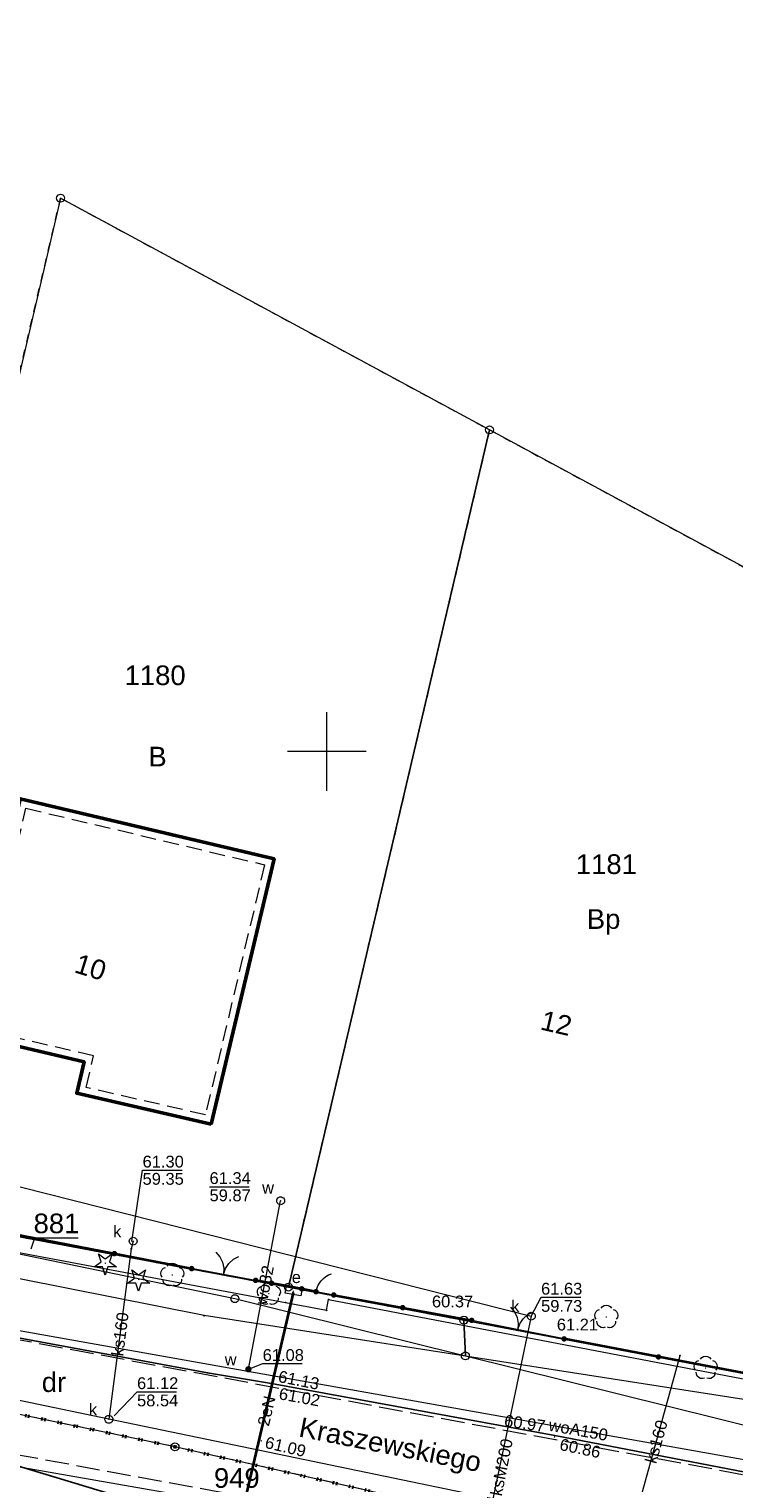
# Model space of a CAD drawing. Header units: millimetres. Extents: x 6421400 to 6424255, y 5791334 to 5793836.
# Tile 76 of 101: x 6422831 to 6422876, y 5792904 to 5792996. Entities that reach past the tile are written whole.
import ezdxf
from ezdxf.enums import TextEntityAlignment as Align

# ---------------------------------------------------------------- set-up
doc = ezdxf.new("R2010")
doc.units = ezdxf.units.MM
for name, pattern in [('KROPK2', [1, 0.05, -0.95]), ('PRZER1-1', [1, 0.5, -0.5]), ('PRZER2-1', [1.5, 1, -0.5]), ('PRZER3-1', [2, 1.5, -0.5])]:
    doc.linetypes.add(name, pattern=pattern)
doc.layers.get('0').update_dxf_attribs({"color": 252})
for name, color, linetype, lineweight in [('GEPADR_O', 252, 'Continuous', 18), ('GEPPGD', 252, 'Continuous', 18), ('GESBZO', 7, 'Continuous', 35), ('GESDZI', 252, 'Continuous', 18), ('GESDZI_O', 252, 'Continuous', 18), ('GESJAE', 252, 'Continuous', 35), ('GESUZY', 252, 'Continuous', 18), ('GESUZY_O', 252, 'Continuous', 18), ('GSLKBR', 252, 'Continuous', 18), ('GSLKFU', 252, 'Continuous', 18), ('GSLKOG', 252, 'Continuous', 25), ('GSLKRW', 252, 'Continuous', 25), ('GSPPRB', 252, 'Continuous', 18), ('GSPRDI', 252, 'Continuous', 18), ('GSPRDL', 252, 'Continuous', 18), ('GSSKOA', 252, 'Continuous', 18), ('GTGTXT_O', 252, 'Continuous', 18), ('GULCNP', 252, 'Continuous', 18), ('GULENN', 252, 'Continuous', 18), ('GULENN_O', 252, 'Continuous', 18), ('GULEOR', 252, 'Continuous', 25), ('GULKSP', 252, 'Continuous', 18), ('GULKSP_O', 252, 'Continuous', 18), ('GULWOP', 252, 'Continuous', 18), ('GULWOP_O', 252, 'Continuous', 18), ('GUPESE', 252, 'Continuous', 18), ('GUPESE_O', 252, 'Continuous', 18), ('GUPKSD', 252, 'Continuous', 18), ('GUPKSD_O', 252, 'Continuous', 18), ('GUPWSD', 252, 'Continuous', 18), ('GUPWSD_O', 252, 'Continuous', 18), ('Ramka sekcyjna', 252, 'Continuous', 18)]:
    doc.layers.add(name, color=color, linetype=linetype, lineweight=lineweight)
for name, color, linetype in [('GSPWPS', 252, 'Continuous'), ('GSPWPS_O', 252, 'Continuous'), ('GUPKSH', 252, 'Continuous'), ('GUPKSH_O', 252, 'Continuous'), ('GUPWSH', 252, 'Continuous'), ('GUPWSH_O', 252, 'Continuous'), ('GUPWZA', 252, 'Continuous'), ('GUPWZA_O', 252, 'Continuous'), ('xref', 252, 'Continuous')]:
    doc.layers.add(name, color=color, linetype=linetype)
doc.styles.add('Arial', font='arial.ttf')

# ---------------------------------------------------------------- blocks, each defined once
blk = doc.blocks.new('GSPRDL1')
blk.add_hatch(color=0).paths.add_polyline_path([(-0.045, 0), (-0.042798, -0.013906), (-0.036406, -0.02645), (-0.02645, -0.036406), (-0.013906, -0.042798), (0, -0.045), (0.013906, -0.042798), (0.02645, -0.036406), (0.036406, -0.02645), (0.042798, -0.013906), (0.045, 0), (0.042798, 0.013906), (0.036406, 0.02645), (0.02645, 0.036406), (0.013906, 0.042798), (0, 0.045), (-0.013906, 0.042798), (-0.02645, 0.036406), (-0.036406, 0.02645), (-0.042798, 0.013906)])
at = {"color": 0}
for points in [[(-0.646351, 0.068773), (-0.677512, 0.194901), (-0.663766, 0.324092), (-0.606763, 0.440839), (-0.513345, 0.531129), (-0.394725, 0.584125), (-0.265141, 0.593465)], [(-0.134326, 0.635969), (-0.024001, 0.70458), (0.103115, 0.731429), (0.231763, 0.713292), (0.346501, 0.652348), (0.433559, 0.55591), (0.482485, 0.435555)], [(0.563333, 0.324277), (0.662679, 0.240553), (0.727494, 0.127956), (0.75, 0), (0.727494, -0.127956), (0.662679, -0.240553), (0.563333, -0.324277)], [(-0.265141, -0.593465), (-0.394725, -0.584125), (-0.513345, -0.531129), (-0.606763, -0.440839), (-0.663766, -0.324092), (-0.677512, -0.194901), (-0.646351, -0.068773)], [(0.482485, -0.435555), (0.433559, -0.55591), (0.346501, -0.652348), (0.231763, -0.713292), (0.103115, -0.731429), (-0.024001, -0.70458), (-0.134326, -0.635969)]]:
    blk.add_lwpolyline(points, dxfattribs=at)
blk = doc.blocks.new('GSPRDI1')
blk.add_hatch(color=0).paths.add_polyline_path([(-0.045, 0), (-0.042798, -0.013906), (-0.036406, -0.02645), (-0.02645, -0.036406), (-0.013906, -0.042798), (0, -0.045), (0.013906, -0.042798), (0.02645, -0.036406), (0.036406, -0.02645), (0.042798, -0.013906), (0.045, 0), (0.042798, 0.013906), (0.036406, 0.02645), (0.02645, 0.036406), (0.013906, 0.042798), (0, 0.045), (-0.013906, 0.042798), (-0.02645, 0.036406), (-0.036406, 0.02645), (-0.042798, 0.013906)])
at = {"color": 0}
blk.add_lwpolyline([(0.088531, -0.272471), (-0.231778, -0.713338), (-0.231778, -0.168396), (-0.750048, 0), (-0.231778, 0.168396), (-0.231778, 0.713338), (0.088531, 0.272471), (0.606801, 0.440867), (0.286493, 0), (0.606801, -0.440867)], close=True, dxfattribs=at)
blk = doc.blocks.new('GSLKBR1')
at = {"color": 0}
for points in [[(0, 0), (-0.051111, -0.388229), (-0.200962, -0.75), (-0.43934, -1.06066), (-0.75, -1.299038)], [(0.75, -1.299038), (0.43934, -1.06066), (0.200962, -0.75), (0.051111, -0.388229), (0, 0)]]:
    blk.add_lwpolyline(points, dxfattribs=at)
blk = doc.blocks.new('GSLKOG2')
blk.add_hatch(color=0).paths.add_polyline_path([(0, 0.175), (-0.045293, 0.169037), (-0.0875, 0.151554), (-0.123744, 0.123744), (-0.151554, 0.0875), (-0.169037, 0.045293), (-0.175, 0), (-0.169037, -0.045293), (-0.151554, -0.0875), (-0.123744, -0.123744), (-0.0875, -0.151554), (-0.045293, -0.169037), (0, -0.175), (0.045293, -0.169037), (0.0875, -0.151554), (0.123744, -0.123744), (0.151554, -0.0875), (0.169037, -0.045293), (0.175, 0), (0.169037, 0.045293), (0.151554, 0.0875), (0.123744, 0.123744), (0.0875, 0.151554), (0.045293, 0.169037)])
blk = doc.blocks.new('GSLKOG1')
blk.add_hatch(color=0).paths.add_polyline_path([(0, 0.175), (-0.045293, 0.169037), (-0.0875, 0.151554), (-0.123744, 0.123744), (-0.151554, 0.0875), (-0.169037, 0.045293), (-0.175, 0), (-0.169037, -0.045293), (-0.151554, -0.0875), (-0.123744, -0.123744), (-0.0875, -0.151554), (-0.045293, -0.169037), (0, -0.175), (0.045293, -0.169037), (0.0875, -0.151554), (0.123744, -0.123744), (0.151554, -0.0875), (0.169037, -0.045293), (0.175, 0), (0.169037, 0.045293), (0.151554, 0.0875), (0.123744, 0.123744), (0.0875, 0.151554), (0.045293, 0.169037)])
blk = doc.blocks.new('GSLKFU1')
at = {"color": 0}
blk.add_lwpolyline([(0, 0), (-0.012833, -0.195789), (-0.051111, -0.388229), (-0.114181, -0.574025), (-0.200962, -0.75), (-0.30997, -0.913142), (-0.43934, -1.06066), (-0.586858, -1.19003), (-0.75, -1.299038)], dxfattribs=at)
blk = doc.blocks.new('GSPWPS1')
blk.add_hatch(color=0).paths.add_polyline_path([(0, 0.045), (-0.011647, 0.043467), (-0.0225, 0.038971), (-0.03182, 0.03182), (-0.038971, 0.0225), (-0.043467, 0.011647), (-0.045, 0), (-0.043467, -0.011647), (-0.038971, -0.0225), (-0.03182, -0.03182), (-0.0225, -0.038971), (-0.011647, -0.043467), (0, -0.045), (0.011647, -0.043467), (0.0225, -0.038971), (0.03182, -0.03182), (0.038971, -0.0225), (0.043467, -0.011647), (0.045, 0), (0.043467, 0.011647), (0.038971, 0.0225), (0.03182, 0.03182), (0.0225, 0.038971), (0.011647, 0.043467)])
blk = doc.blocks.new('GUPKSH1')
blk.add_hatch(color=0).paths.add_polyline_path([(0, 0.045), (-0.011647, 0.043467), (-0.0225, 0.038971), (-0.03182, 0.03182), (-0.038971, 0.0225), (-0.043467, 0.011647), (-0.045, 0), (-0.043467, -0.011647), (-0.038971, -0.0225), (-0.03182, -0.03182), (-0.0225, -0.038971), (-0.011647, -0.043467), (0, -0.045), (0.011647, -0.043467), (0.0225, -0.038971), (0.03182, -0.03182), (0.038971, -0.0225), (0.043467, -0.011647), (0.045, 0), (0.043467, 0.011647), (0.038971, 0.0225), (0.03182, 0.03182), (0.0225, 0.038971), (0.011647, 0.043467)])
blk = doc.blocks.new('GUPWSH1')
blk.add_hatch(color=0).paths.add_polyline_path([(0, 0.045), (-0.011647, 0.043467), (-0.0225, 0.038971), (-0.03182, 0.03182), (-0.038971, 0.0225), (-0.043467, 0.011647), (-0.045, 0), (-0.043467, -0.011647), (-0.038971, -0.0225), (-0.03182, -0.03182), (-0.0225, -0.038971), (-0.011647, -0.043467), (0, -0.045), (0.011647, -0.043467), (0.0225, -0.038971), (0.03182, -0.03182), (0.038971, -0.0225), (0.043467, -0.011647), (0.045, 0), (0.043467, 0.011647), (0.038971, 0.0225), (0.03182, 0.03182), (0.0225, 0.038971), (0.011647, 0.043467)])
blk = doc.blocks.new('GUPWZA1')
blk.add_hatch(color=0).paths.add_polyline_path([(0, 0.2), (-0.051764, 0.193185), (-0.1, 0.173205), (-0.141421, 0.141421), (-0.173205, 0.1), (-0.193185, 0.051764), (-0.2, 0), (-0.193185, -0.051764), (-0.173205, -0.1), (-0.141421, -0.141421), (-0.1, -0.173205), (-0.051764, -0.193185), (0, -0.2), (0.051764, -0.193185), (0.1, -0.173205), (0.141421, -0.141421), (0.173205, -0.1), (0.193185, -0.051764), (0.2, 0), (0.193185, 0.051764), (0.173205, 0.1), (0.141421, 0.141421), (0.1, 0.173205), (0.051764, 0.193185)])
blk = doc.blocks.new('GUPWSD1_1')
at = {"color": 0}
blk.add_lwpolyline([(0.25, 0), (0.241481, -0.064705), (0.216506, -0.125), (0.176777, -0.176777), (0.125, -0.216506), (0.064705, -0.241481), (0, -0.25), (-0.064705, -0.241481), (-0.125, -0.216506), (-0.176777, -0.176777), (-0.216506, -0.125), (-0.241481, -0.064705), (-0.25, 0), (-0.241481, 0.064705), (-0.216506, 0.125), (-0.176777, 0.176777), (-0.125, 0.216506), (-0.064705, 0.241481), (0, 0.25), (0.064705, 0.241481), (0.125, 0.216506), (0.176777, 0.176777), (0.216506, 0.125), (0.241481, 0.064705)], close=True, dxfattribs=at)
blk = doc.blocks.new('GUPKSD1_1')
at = {"color": 0}
blk.add_lwpolyline([(0.25, 0), (0.241481, -0.064705), (0.216506, -0.125), (0.176777, -0.176777), (0.125, -0.216506), (0.064705, -0.241481), (0, -0.25), (-0.064705, -0.241481), (-0.125, -0.216506), (-0.176777, -0.176777), (-0.216506, -0.125), (-0.241481, -0.064705), (-0.25, 0), (-0.241481, 0.064705), (-0.216506, 0.125), (-0.176777, 0.176777), (-0.125, 0.216506), (-0.064705, 0.241481), (0, 0.25), (0.064705, 0.241481), (0.125, 0.216506), (0.176777, 0.176777), (0.216506, 0.125), (0.241481, 0.064705)], close=True, dxfattribs=at)
blk = doc.blocks.new('GUPESE1')
at = {"color": 0}
blk.add_lwpolyline([(-0.5, -0.25), (-0.5, 0.25), (0.5, 0.25), (0.5, -0.25)], close=True, dxfattribs=at)
blk = doc.blocks.new('GSPPRB0')
at = {"color": 0, "lineweight": 18}
blk.add_lwpolyline([(-0.007955, 0.0225), (0.007955, 0.0225), (0.0225, 0.007955), (0.0225, -0.007955), (0.007955, -0.0225), (-0.007955, -0.0225), (-0.0225, -0.007955), (-0.0225, 0.007955)], close=True, dxfattribs=at)
blk = doc.blocks.new('GEPPGD1_1')
at = {"color": 0}
blk.add_lwpolyline([(0.25, 0), (0.237764, -0.077254), (0.202254, -0.146946), (0.146946, -0.202254), (0.077254, -0.237764), (0, -0.25), (-0.077254, -0.237764), (-0.146946, -0.202254), (-0.202254, -0.146946), (-0.237764, -0.077254), (-0.25, 0), (-0.237764, 0.077254), (-0.202254, 0.146946), (-0.146946, 0.202254), (-0.077254, 0.237764), (0, 0.25), (0.077254, 0.237764), (0.146946, 0.202254), (0.202254, 0.146946), (0.237764, 0.077254)], close=True, dxfattribs=at)
blk = doc.blocks.new('G$CC51CC4AD')
at = {"layer": 'GESBZO', "linetype": 'Continuous', "lineweight": 50, "elevation": 10.26}
blk.add_lwpolyline([(6422842.66, 5792926.3), (6422834.1, 5792928.27), (6422834.57, 5792930.28), (6422826.99, 5792932.05), (6422830.5, 5792946.99), (6422846.65, 5792943.17)], close=True, dxfattribs=at)
at = {"layer": 'GESBZO', "linetype": 'PRZER2-1', "lineweight": 18, "elevation": 10.26}
blk.add_lwpolyline([(6422842.288, 5792926.899), (6422834.701, 5792928.645), (6422835.171, 5792930.653), (6422827.591, 5792932.423), (6422830.872, 5792946.388), (6422846.048, 5792942.799)], close=True, dxfattribs=at)
at = {"layer": 'GESDZI', "linetype": 'Continuous', "lineweight": 18, "elevation": 10.3}
for points in [[(6422847.57, 5792915.95), (6422860.357, 5792970.44), (6422833.076, 5792985.169), (6422828.168, 5792964.329), (6422818.125, 5792921.46)], [(6422858.72, 5792913.851), (6422877.04, 5792910.381), (6422887.647, 5792955.712), (6422860.357, 5792970.44), (6422847.57, 5792915.95)], [(6422858.82, 5792911.581), (6422858.72, 5792913.851), (6422847.57, 5792915.95), (6422818.125, 5792921.46), (6422794.3, 5792925.978), (6422794.32, 5792925.538), (6422844.16, 5792915.22)], [(6422840.351, 5792905.8), (6422794.841, 5792915.278), (6422794.32, 5792925.538), (6422844.16, 5792915.22), (6422858.82, 5792911.581), (6422907.314, 5792899.542), (6422957.097, 5792883.872), (6422974.14, 5792878.56), (6422973.31, 5792878.35), (6422948.34, 5792877.34), (6422945.401, 5792877.874), (6422917.97, 5792887.063), (6422907.81, 5792890.473)], [(6422908.081, 5792885.793), (6422907.81, 5792890.473), (6422840.351, 5792905.8), (6422794.841, 5792915.278), (6422795.341, 5792905.438)], [(6422957.097, 5792883.872), (6422956.449, 5792897.585), (6422938.91, 5792898.654), (6422907.49, 5792904.613), (6422877.04, 5792910.381), (6422858.72, 5792913.851), (6422858.82, 5792911.581), (6422907.314, 5792899.542)]]:
    blk.add_lwpolyline(points, close=True, dxfattribs=at)
at = {"layer": 'GESDZI_O', "linetype": 'Continuous', "lineweight": 13, "elevation": 10.8, "flags": 128}
blk.add_lwpolyline([(6422831.199, 5792918.386), (6422831.436, 5792919.09), (6422834.196, 5792919.09)], dxfattribs=at)
at = {"layer": 'GESJAE', "linetype": 'KROPK2', "lineweight": 50, "elevation": 10.3}
for points in [[(6422907.81, 5792890.473), (6422840.351, 5792905.8), (6422794.841, 5792915.278), (6422794.32, 5792925.538), (6422794.3, 5792925.978), (6422777.25, 5792929.18), (6422728.351, 5792938.363), (6422705.292, 5792942.694), (6422677.181, 5792947.972), (6422669.801, 5792949.352), (6422646.821, 5792953.661), (6422642.643, 5792954.401), (6422632.881, 5792956.46), (6422632.062, 5792952.02), (6422630.082, 5792941.18), (6422628.613, 5792932.83), (6422626.333, 5792919.86), (6422625.845, 5792899.88), (6422625.595, 5792889.89), (6422625.205, 5792873.874), (6422593.676, 5792883.938), (6422561.056, 5792894.346), (6422502.866, 5792912.922), (6422491.896, 5792913.762)], [(6422491.896, 5792913.762), (6422502.866, 5792912.922), (6422561.056, 5792894.346), (6422593.676, 5792883.938), (6422625.205, 5792873.874), (6422625.595, 5792889.89), (6422625.845, 5792899.88), (6422626.333, 5792919.86), (6422628.613, 5792932.83), (6422630.082, 5792941.18), (6422632.062, 5792952.02), (6422632.881, 5792956.46), (6422642.643, 5792954.401), (6422646.821, 5792953.661), (6422669.801, 5792949.352), (6422677.181, 5792947.972), (6422705.292, 5792942.694), (6422728.351, 5792938.363), (6422777.25, 5792929.18), (6422794.3, 5792925.978), (6422794.32, 5792925.538), (6422794.841, 5792915.278), (6422840.351, 5792905.8), (6422907.81, 5792890.473)]]:
    blk.add_lwpolyline(points, dxfattribs=at)
at = {"layer": 'GESUZY', "linetype": 'PRZER1-1', "lineweight": 18, "elevation": 10.18}
for points in [[(6422847.57, 5792915.95), (6422818.125, 5792921.46), (6422828.168, 5792964.329), (6422833.076, 5792985.169), (6422860.357, 5792970.44)], [(6422877.04, 5792910.381), (6422858.72, 5792913.851), (6422847.57, 5792915.95), (6422860.357, 5792970.44), (6422887.647, 5792955.712)]]:
    blk.add_lwpolyline(points, close=True, dxfattribs=at)
for points in [[(6422907.81, 5792890.473), (6422840.351, 5792905.8), (6422794.841, 5792915.278), (6422794.32, 5792925.538), (6422794.3, 5792925.978), (6422777.25, 5792929.18), (6422728.351, 5792938.363), (6422727.793, 5792938.468), (6422717.419, 5792940.416), (6422710.031, 5792941.804), (6422705.292, 5792942.694), (6422701.86, 5792943.338), (6422683.709, 5792946.746), (6422677.181, 5792947.972), (6422669.801, 5792949.352), (6422646.821, 5792953.661), (6422642.643, 5792954.401), (6422632.881, 5792956.46)], [(6422907.81, 5792890.473), (6422840.351, 5792905.8), (6422794.841, 5792915.278), (6422794.32, 5792925.538), (6422794.3, 5792925.978), (6422818.125, 5792921.46), (6422847.57, 5792915.95), (6422858.72, 5792913.851), (6422877.04, 5792910.381)]]:
    blk.add_lwpolyline(points, dxfattribs=at)
at = {"layer": 'GSLKBR', "linetype": 'Continuous', "lineweight": 18, "elevation": 10.18}
for points in [[(6422845.48, 5792916.38), (6422841.41, 5792917.13)], [(6422865.1, 5792912.66), (6422859.22, 5792913.84)]]:
    blk.add_lwpolyline(points, dxfattribs=at)
at = {"layer": 'GSLKFU', "linetype": 'Continuous', "lineweight": 18, "elevation": 10.18}
blk.add_lwpolyline([(6422850.45, 5792915.45), (6422849.32, 5792915.66)], dxfattribs=at)
at = {"layer": 'GSLKOG', "linetype": 'Continuous', "lineweight": 35, "elevation": 10.18}
for points in [[(6422824.22, 5792920.46), (6422841.41, 5792917.13)], [(6422849.32, 5792915.66), (6422847.5, 5792916.02), (6422845.48, 5792916.38)], [(6422850.45, 5792915.45), (6422859.22, 5792913.84)], [(6422889.74, 5792907.94), (6422889.1, 5792908.07), (6422888.68, 5792908.16), (6422877.1, 5792910.37), (6422865.1, 5792912.66)]]:
    blk.add_lwpolyline(points, dxfattribs=at)
at = {"layer": 'GSLKRW', "linetype": 'Continuous', "lineweight": 25, "elevation": 10.18}
for points in [[(6422786.206, 5793045.193), (6422789.125, 5792987.62), (6422791.89, 5792933.075), (6422792.17, 5792927.16), (6422792.72, 5792923.97), (6422794.26, 5792921.46), (6422796.61, 5792919.49), (6422799.13, 5792918.47), (6422823.27, 5792914.05), (6422842.41, 5792910.51), (6422846.49, 5792909.83), (6422864.51, 5792906.51), (6422888.83, 5792901.83)], [(6422808.48, 5792901.82), (6422809.32, 5792904.24), (6422810.63, 5792905.83), (6422812.1, 5792907.07), (6422814.05, 5792907.82), (6422815.45, 5792908.03), (6422816.92, 5792907.76), (6422818.26, 5792907.58), (6422822.26, 5792906.86), (6422823.57, 5792906.58), (6422824.85, 5792906.25), (6422844.5, 5792900.32)]]:
    blk.add_lwpolyline(points, dxfattribs=at)
at = {"layer": 'GSSKOA', "linetype": 'PRZER3-1', "lineweight": 18, "elevation": 10.18}
for points in [[(6422892.18, 5792901.1), (6422816.752, 5792915.136), (6422799.129, 5792918.465)], [(6422808.43, 5792901.89), (6422809.39, 5792904.15), (6422810.67, 5792905.83), (6422812.14, 5792906.97), (6422813.8, 5792907.73), (6422815.53, 5792907.93), (6422818.26, 5792907.5), (6422822.28, 5792906.79), (6422853.04, 5792901.13), (6422863.38, 5792899.31), (6422889.72, 5792894.33)]]:
    blk.add_lwpolyline(points, dxfattribs=at)
at = {"layer": 'GULCNP', "linetype": 'Continuous', "lineweight": 18, "elevation": 10.18}
blk.add_lwpolyline([(6422888.745, 5792904.364), (6422889.051, 5792906.855), (6422842.212, 5792914.138), (6422807.368, 5792921.061), (6422751.434, 5792931.737), (6422733.935, 5792935.065), (6422715.564, 5792938.663)], dxfattribs=at)
at = {"layer": 'GULENN', "linetype": 'Continuous', "lineweight": 18, "elevation": 10.18}
for points in [[(6422796.519, 5793050.028), (6422795.459, 5793049.919), (6422786.94, 5793046.235), (6422786.975, 5793045.536), (6422790.087, 5792999.144), (6422790.236, 5792997.197), (6422790.3, 5792988.04), (6422791.773, 5792962.593), (6422792.998, 5792947.728), (6422792.679, 5792926.285), (6422794.226, 5792925.585), (6422805.054, 5792923.379), (6422809.49, 5792922.08), (6422847.385, 5792914.967), (6422849.988, 5792914.477), (6422850.118, 5792915.165), (6422907.415, 5792904.22), (6422938.835, 5792898.261)], [(6422843.54, 5792897.03), (6422847.865, 5792915.591), (6422847.895, 5792915.72)], [(6423033.836, 5792887.301), (6422995.71, 5792885.1), (6422966.207, 5792883.987), (6422936.431, 5792885.517), (6422908.19, 5792889.876), (6422880.941, 5792894.926), (6422851.677, 5792900.789), (6422820.256, 5792906.286)]]:
    blk.add_lwpolyline(points, dxfattribs=at)
at = {"layer": 'GULEOR', "linetype": 'Continuous', "lineweight": 35, "elevation": 10.18}
blk.add_lwpolyline([(6422847.865, 5792915.591), (6422843.54, 5792897.03)], dxfattribs=at)
at = {"layer": 'GULKSP', "linetype": 'Continuous', "lineweight": 18, "elevation": 10.18}
for points in [[(6422818.5, 5792925.35), (6422863.011, 5792914.104)], [(6422837.69, 5792918.87), (6422837.569, 5792918.376), (6422836.15, 5792907.548)], [(6422933.991, 5792877.567), (6422925.669, 5792890.064), (6422894.693, 5792895.753), (6422869.444, 5792900.647), (6422836.15, 5792907.548), (6422796.698, 5792915.783), (6422786.962, 5792917.812)], [(6422863.011, 5792914.104), (6422858.05, 5792890.47)], [(6422869.444, 5792900.647), (6422872.476, 5792911.605)]]:
    blk.add_lwpolyline(points, dxfattribs=at)
at = {"layer": 'GULWOP', "linetype": 'Continuous', "lineweight": 18, "elevation": 10.18}
for points in [[(6422844.99, 5792910.61), (6422845.02, 5792910.73), (6422847.07, 5792921.44)], [(6422818.821, 5792915.937), (6422827.81, 5792913.669), (6422844.99, 5792910.61), (6422887.02, 5792903.132), (6422894.21, 5792903.752)]]:
    blk.add_lwpolyline(points, dxfattribs=at)
at = {"layer": 'GUPKSH_O', "linetype": 'Continuous', "lineweight": 13, "elevation": 10.8, "flags": 128}
for points in [[(6422837.616, 5792918.844), (6422838.291, 5792923.381), (6422840.811, 5792923.381)], [(6422863.011, 5792914.104), (6422863.633, 5792915.303), (6422866.153, 5792915.303)], [(6422836.484, 5792907.78), (6422837.938, 5792909.296), (6422840.458, 5792909.296)]]:
    blk.add_lwpolyline(points, dxfattribs=at)
at = {"layer": 'GUPWSH_O', "linetype": 'Continuous', "lineweight": 13, "elevation": 10.8, "flags": 128}
for points in [[(6422842.549, 5792922.332), (6422845.069, 5792922.332)], [(6422845.02, 5792910.73), (6422845.928, 5792911.087), (6422848.448, 5792911.087)]]:
    blk.add_lwpolyline(points, dxfattribs=at)
at = {"layer": 'Ramka sekcyjna', "linetype": 'Continuous', "lineweight": 18, "elevation": 100, "flags": 128}
for points in [[(6422850, 5792947.5), (6422850, 5792952.5)], [(6422852.5, 5792950), (6422847.5, 5792950)]]:
    blk.add_lwpolyline(points, dxfattribs=at)
at = {"layer": 'GEPPGD', "linetype": 'Continuous', "lineweight": 18, "rotation": 90}
for p in [(6422833.076, 5792985.169, 10.32), (6422860.357, 5792970.44, 10.32), (6422847.57, 5792915.95, 10.32), (6422844.16, 5792915.22, 10.32), (6422858.72, 5792913.851, 10.32), (6422858.82, 5792911.581, 10.32), (6422840.351, 5792905.8, 10.32)]:
    blk.add_blockref('GEPPGD1_1', p, dxfattribs=at)
at = {"layer": 'GSLKBR', "linetype": 'Continuous', "lineweight": 18}
for p, rotation in [((6422843.445, 5792916.755, 10.18), 169.5589416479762), ((6422862.16, 5792913.25, 10.18), 168.6525948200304)]:
    blk.add_blockref('GSLKBR1', p, dxfattribs=dict(at, rotation=rotation))
at = {"layer": 'GSLKFU', "linetype": 'Continuous', "lineweight": 18, "rotation": 169.4722138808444}
blk.add_blockref('GSLKFU1', (6422849.32, 5792915.66, 10.18), dxfattribs=at)
at = {"layer": 'GSLKOG', "linetype": 'Continuous', "lineweight": 25}
for name, p, rotation in [('GSLKOG2', (6422836.497, 5792918.082, 10.18), 349.036610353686), ('GSLKOG2', (6422836.497, 5792918.082, 10.18), 349.036610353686), ('GSLKOG1', (6422841.41, 5792917.13, 10.18), 349.036610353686), ('GSLKOG1', (6422845.48, 5792916.38, 10.18), 169.8949636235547), ('GSLKOG2', (6422846.49, 5792916.2, 10.18), 169.8949636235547), ('GSLKOG2', (6422846.49, 5792916.2, 10.18), 169.8949636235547), ('GSLKOG2', (6422848.41, 5792915.84, 10.18), 168.8112000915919), ('GSLKOG2', (6422848.41, 5792915.84, 10.18), 168.8112000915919), ('GSLKOG1', (6422849.32, 5792915.66, 10.18), 168.8112000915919), ('GSLKOG1', (6422850.45, 5792915.45, 10.18), 349.5974479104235), ('GSLKOG2', (6422854.835, 5792914.645, 10.18), 349.5974479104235), ('GSLKOG2', (6422854.835, 5792914.645, 10.18), 349.5974479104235), ('GSLKOG1', (6422859.22, 5792913.84, 10.18), 349.5974479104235), ('GSLKOG1', (6422865.1, 5792912.66, 10.18), 169.1959570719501), ('GSLKOG2', (6422871.1, 5792911.515, 10.18), 169.1959570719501), ('GSLKOG2', (6422871.1, 5792911.515, 10.18), 169.1959570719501)]:
    blk.add_blockref(name, p, dxfattribs=dict(at, rotation=rotation))
at = {"layer": 'GSPPRB', "linetype": 'Continuous', "lineweight": 18, "rotation": 90}
for p in [(6422846.65, 5792943.17, 10.28), (6422834.57, 5792930.28, 10.28), (6422834.1, 5792928.27, 10.28), (6422842.66, 5792926.3, 10.28), (6422837.569, 5792918.376, 10.28), (6422841.41, 5792917.13, 10.28), (6422845.48, 5792916.38, 10.28), (6422847.5, 5792916.02, 10.28), (6422847.865, 5792915.591, 10.28), (6422849.32, 5792915.66, 10.28), (6422850.118, 5792915.165, 10.28), (6422850.45, 5792915.45, 10.28), (6422842.212, 5792914.138, 10.28), (6422847.385, 5792914.967, 10.28), (6422849.988, 5792914.477, 10.28), (6422872.476, 5792911.605, 10.28), (6422842.41, 5792910.51, 10.28), (6422844.99, 5792910.61, 10.28)]:
    blk.add_blockref('GSPPRB0', p, dxfattribs=at)
at = {"layer": 'GSPRDI', "linetype": 'Continuous', "lineweight": 18, "rotation": 90}
for p in [(6422835.92, 5792917.47, 10.12), (6422838.04, 5792916.44, 10.12)]:
    blk.add_blockref('GSPRDI1', p, dxfattribs=at)
at = {"layer": 'GSPRDL', "linetype": 'Continuous', "lineweight": 18, "rotation": 90}
for p in [(6422840.18, 5792916.72, 10.12), (6422846.32, 5792915.53, 10.12), (6422867.78, 5792914.051, 10.12), (6422874.1, 5792910.81, 10.12)]:
    blk.add_blockref('GSPRDL1', p, dxfattribs=at)
at = {"layer": 'GSPWPS', "linetype": 'Continuous', "lineweight": 5, "rotation": 90}
for p in [(6422859.22, 5792913.84, 10.2), (6422865.1, 5792912.66, 10.2), (6422846.49, 5792909.83, 10.2), (6422846.49, 5792909.75, 10.2), (6422845.85, 5792906.18, 10.2), (6422864.49, 5792906.43, 10.2), (6422864.51, 5792906.51, 10.2)]:
    blk.add_blockref('GSPWPS1', p, dxfattribs=at)
at = {"layer": 'GUPESE', "linetype": 'Continuous', "lineweight": 18, "rotation": 350.3687614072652}
blk.add_blockref('GUPESE1', (6422847.895, 5792915.72, 10.24), dxfattribs=at)
at = {"layer": 'GUPKSD', "linetype": 'Continuous', "lineweight": 18, "rotation": 90}
for p in [(6422837.69, 5792918.87, 10.24), (6422863.011, 5792914.104, 10.24), (6422836.15, 5792907.548, 10.24)]:
    blk.add_blockref('GUPKSD1_1', p, dxfattribs=at)
at = {"layer": 'GUPKSH', "linetype": 'Continuous', "lineweight": 5, "rotation": 90}
for p in [(6422837.69, 5792918.87, 10.24), (6422863.011, 5792914.104, 10.24), (6422836.15, 5792907.548, 10.24)]:
    blk.add_blockref('GUPKSH1', p, dxfattribs=at)
at = {"layer": 'GUPWSD', "linetype": 'Continuous', "lineweight": 18, "rotation": 90}
blk.add_blockref('GUPWSD1_1', (6422847.07, 5792921.44, 10.24), dxfattribs=at)
at = {"layer": 'GUPWSH', "linetype": 'Continuous', "lineweight": 5, "rotation": 90}
for p in [(6422847.07, 5792921.44, 10.24), (6422845.02, 5792910.73, 10.24)]:
    blk.add_blockref('GUPWSH1', p, dxfattribs=at)
at = {"layer": 'GUPWZA', "linetype": 'Continuous', "lineweight": 5, "rotation": 350.3759262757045}
blk.add_blockref('GUPWZA1', (6422845.02, 5792910.73, 10.24), dxfattribs=at)
at = {"layer": 'GEPADR_O', "linetype": 'Continuous', "lineweight": 0, "style": 'Arial'}
for s, rotation, p in [('10', 343, (6422834.807, 5792935.692, 10.8)), ('12', 347, (6422864.469, 5792932.121, 10.8))]:
    blk.add_text(s, height=1.25, rotation=rotation, dxfattribs=at).set_placement(p, align=Align.CENTER)
at = {"layer": 'GESDZI_O', "linetype": 'Continuous', "lineweight": 0, "style": 'Arial'}
for s, p in [('1180', (6422839.088, 5792954.215, 10.8)), ('1181', (6422867.787, 5792942.211, 10.8)), ('881', (6422832.816, 5792919.377, 10.8)), ('949', (6422844.283, 5792903.194, 10.8))]:
    blk.add_text(s, height=1.25, rotation=360, dxfattribs=at).set_placement(p, align=Align.CENTER)
at = {"layer": 'GESUZY_O', "linetype": 'Continuous', "lineweight": 0, "style": 'Arial'}
for s, p in [('B', (6422839.241, 5792949.05, 10.8)), ('Bp', (6422867.609, 5792938.722, 10.8)), ('dr', (6422832.653, 5792909.287, 10.8))]:
    blk.add_text(s, height=1.25, rotation=360, dxfattribs=at).set_placement(p, align=Align.CENTER)
at = {"layer": 'GSPWPS_O', "linetype": 'Continuous', "lineweight": 0, "style": 'Arial'}
for s, rotation, p in [('60.37', 360, (6422856.693, 5792914.664, 10.8)), ('61.21', 360, (6422864.634, 5792913.197, 10.8)), ('61.13', 348.93873, (6422846.867, 5792909.926, 10.8)), ('61.02', 349.69125, (6422846.914, 5792908.833, 10.8)), ('60.97', 351.90395, (6422861.25, 5792907.107, 10.8)), ('61.09', 346.84171, (6422846.021, 5792905.742, 10.8)), ('60.86', 348.24275, (6422864.762, 5792905.609, 10.8))]:
    blk.add_text(s, height=0.75, rotation=rotation, dxfattribs=at).set_placement(p)
at = {"layer": 'GTGTXT_O', "linetype": 'Continuous', "lineweight": 0, "style": 'Arial'}
blk.add_text('Kraszewskiego', height=1.25, rotation=348.84534, dxfattribs=at).set_placement((6422848.164, 5792906.466, 10.8))
at = {"layer": 'GULENN_O', "linetype": 'Continuous', "lineweight": 0, "style": 'Arial'}
blk.add_text('2eN', height=0.75, rotation=76.88342, dxfattribs=at).set_placement((6422846.537, 5792907.998, 10.8), align=Align.CENTER)
at = {"layer": 'GULKSP_O', "linetype": 'Continuous', "lineweight": 0, "style": 'Arial'}
for s, rotation, p in [('ks160', 82.535, (6422837.231, 5792912.913, 10.8)), ('ks160', 74.53532, (6422871.322, 5792906.026, 10.8)), ('ksM200', 78.85303, (6422861.487, 5792904.429, 10.8))]:
    blk.add_text(s, height=0.75, rotation=rotation, dxfattribs=at).set_placement(p, align=Align.CENTER)
at = {"layer": 'GULWOP_O', "linetype": 'Continuous', "lineweight": 0, "style": 'Arial'}
for s, rotation, p in [('wo32', 79.16409, (6422846.413, 5792916.015, 10.8)), ('woA150', 349.91128, (6422865.939, 5792906.502, 10.8))]:
    blk.add_text(s, height=0.75, rotation=rotation, dxfattribs=at).set_placement(p, align=Align.CENTER)
at = {"layer": 'GUPESE_O', "linetype": 'Continuous', "lineweight": 0, "style": 'Arial'}
blk.add_text('e', height=0.75, rotation=360, dxfattribs=at).set_placement((6422848.362, 5792916.209, 10.8), align=Align.RIGHT)
at = {"layer": 'GUPKSD_O', "linetype": 'Continuous', "lineweight": 0, "style": 'Arial'}
for p in [(6422836.94, 5792919.12, 10.8), (6422862.261, 5792914.354, 10.8), (6422835.4, 5792907.798, 10.8)]:
    blk.add_text('k', height=0.75, rotation=360, dxfattribs=at).set_placement(p, align=Align.RIGHT)
at = {"layer": 'GUPKSH_O', "linetype": 'Continuous', "lineweight": 0, "style": 'Arial'}
for s, p in [('61.30', (6422838.291, 5792923.554, 10.8)), ('59.35', (6422838.291, 5792922.459, 10.8)), ('61.63', (6422863.633, 5792915.476, 10.8)), ('59.73', (6422863.633, 5792914.381, 10.8)), ('61.12', (6422837.938, 5792909.469, 10.8)), ('58.54', (6422837.938, 5792908.374, 10.8))]:
    blk.add_text(s, height=0.75, rotation=360, dxfattribs=at).set_placement(p)
at = {"layer": 'GUPWSD_O', "linetype": 'Continuous', "lineweight": 0, "style": 'Arial'}
blk.add_text('w', height=0.75, rotation=360, dxfattribs=at).set_placement((6422846.65, 5792921.9, 10.8), align=Align.RIGHT)
at = {"layer": 'GUPWSH_O', "linetype": 'Continuous', "lineweight": 0, "style": 'Arial'}
for s, p in [('61.34', (6422842.549, 5792922.505, 10.8)), ('59.87', (6422842.549, 5792921.41, 10.8)), ('61.08', (6422845.928, 5792911.259, 10.8))]:
    blk.add_text(s, height=0.75, rotation=360, dxfattribs=at).set_placement(p)
at = {"layer": 'GUPWZA_O', "linetype": 'Continuous', "lineweight": 0, "style": 'Arial'}
blk.add_text('w', height=0.75, rotation=360, dxfattribs=at).set_placement((6422844.27, 5792910.98, 10.8), align=Align.RIGHT)

msp = doc.modelspace()

# ---------------------------------------------------------------- block references
at = {"layer": 'xref'}
msp.add_blockref('G$CC51CC4AD', (0, 0), dxfattribs=at)

doc.saveas('drawing.dxf')
